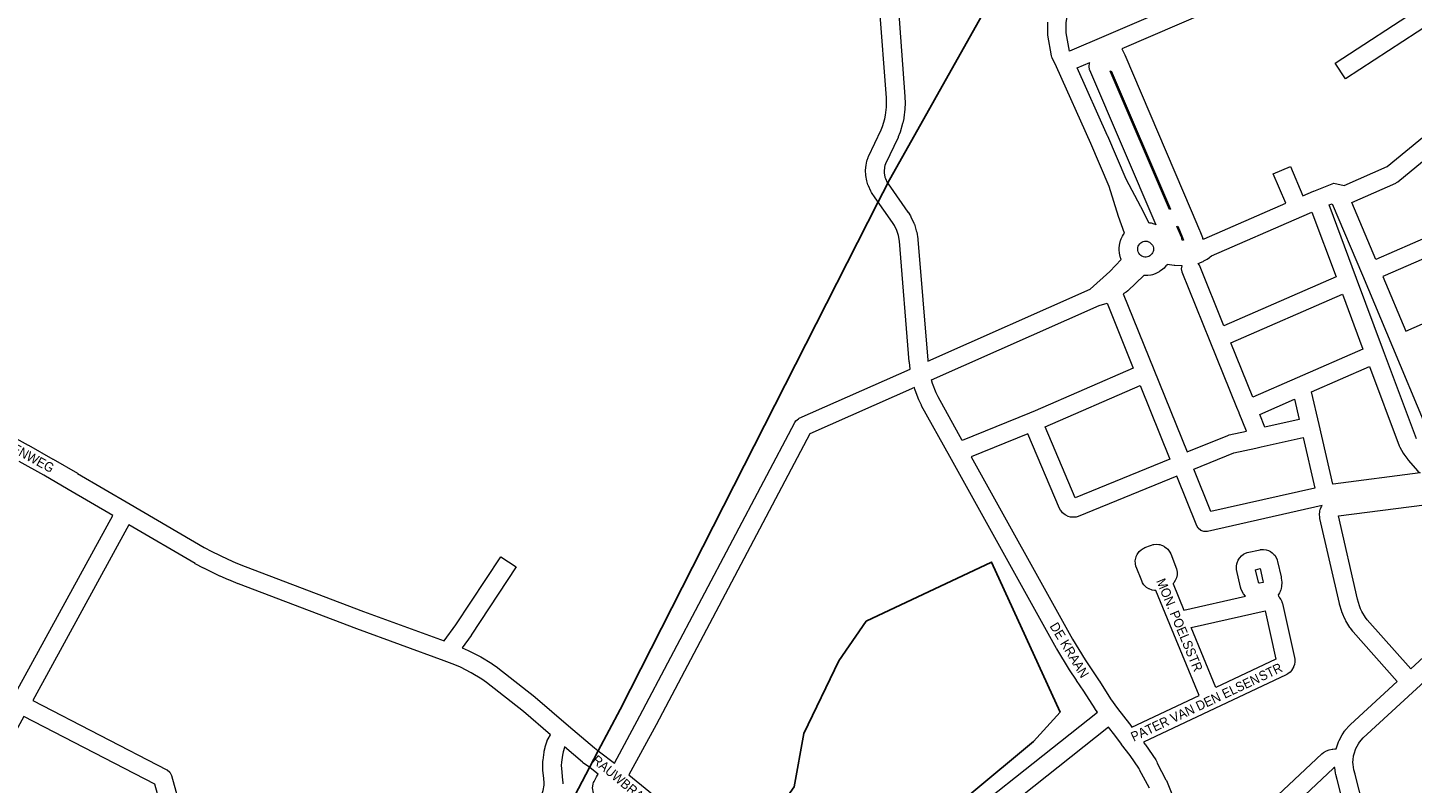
# Model space of a CAD drawing. Header units: metres. Extents: x 123817 to 142006, y 393105 to 406084.
# Tile 118 of 138: x 136567 to 137687, y 399249 to 399860. Entities that reach past the tile are written whole.
import ezdxf
from ezdxf.enums import TextEntityAlignment as Align

# ---------------------------------------------------------------- set-up
doc = ezdxf.new("R2010")
doc.units = ezdxf.units.M
doc.header["$MEASUREMENT"] = 0
doc.styles.add('Style-Arial', font='arial.ttf')

msp = doc.modelspace()

# ---------------------------------------------------------------- linework, layer by layer
msp.add_line((137021.5, 399261.4), (137028.5, 399274.8))
at = {"flags": 128}
for points in [[(137262.6, 399734.2), (137491.6, 400141.8), (137519, 400195.3)], [(137254.8, 399718.9), (137262.3, 399733.6), (137262.6, 399734.2)], [(137028.5, 399274.8), (137046.1, 399308.3), (137254.8, 399718.9)], [(136794.2, 398831), (136982.2, 399186.6), (137021.5, 399261.4)]]:
    msp.add_lwpolyline(points, dxfattribs=at)
at = {"color": 6, "linetype": 'Continuous', "lineweight": 0, "flags": 128}
for points in [[(137409.6, 399840.9), (137407, 399855.7), (137407, 399863.8), (137408.1, 399872), (137417, 399891.4), (137462.7, 399977.7), (137468.7, 399989), (137500, 399972.4), (137500.6, 399971.9), (137501.1, 399971.2), (137528.8, 399901), (137528.8, 399901), (137528.8, 399901), (137531.8, 399893.5), (137439.2, 399853.6), (137409.6, 399840.9)], [(137542.7, 399881.8), (137452, 399842.8), (137454.2, 399837.8), (137507.9, 399712), (137507.9, 399712), (137507.9, 399712), (137514.8, 399695.9), (137514.9, 399695.6), (137517, 399690.2), (137517, 399690.1), (137517.2, 399689)], [(137517.2, 399689), (137518.4, 399689.1), (137584.6, 399717.9), (137574.4, 399741.6), (137588.2, 399747.5), (137598.4, 399723.8), (137606.9, 399727.6), (137607, 399727.6), (137607.1, 399727.7), (137623.4, 399734), (137631.6, 399732.1), (137666.4, 399747.4), (137732.7, 399802), (137736.8, 399805.8), (137702.3, 399863.8), (137632.7, 399818.5), (137624.5, 399831.1), (137694.7, 399876.8)], [(137295.1, 399590.1), (137426.3, 399648.3), (137442.2, 399662.5), (137451.4, 399672.4), (137451.4, 399672.4), (137451.1, 399673.2), (137450.9, 399673.7), (137450.2, 399676.1), (137450, 399677.5), (137449.7, 399680), (137449.7, 399680.7), (137449.8, 399681.4), (137449.7, 399681.4), (137450, 399683.9), (137450.2, 399685.3), (137450.9, 399687.7), (137451.1, 399688.2), (137451.4, 399689), (137452.5, 399691.3), (137453.2, 399692.4), (137454.1, 399693.5), (137449.3, 399707), (137449.3, 399707.2), (137441.6, 399731.3), (137426.7, 399766.1), (137399, 399828), (137395.6, 399835.4), (137395.4, 399835.9), (137395.1, 399837.1), (137392.1, 399853.7), (137392, 399855), (137392, 399864.3)], [(137479.4, 399700.4), (137479.3, 399700.5), (137478.1, 399700.9), (137475.8, 399701.6), (137475.1, 399701.7), (137474.5, 399701.8), (137473.7, 399701.9), (137467.4, 399714.6), (137467.3, 399714.8), (137455.4, 399737.2), (137440.5, 399772), (137440.4, 399772.2), (137415.8, 399827.2), (137425.9, 399831.6), (137425.6, 399831.1), (137425.1, 399828.5), (137425.6, 399826), (137425.7, 399825.6), (137479.4, 399700.4)], [(137490.5, 399712.7), (137442.5, 399824.6), (137443.3, 399825), (137491.2, 399713), (137490.5, 399712.7)], [(137657.3, 399672.3), (137637.9, 399718.5), (137673.4, 399734.1), (137674.1, 399734.5), (137675.1, 399735.2), (137736.3, 399785.5), (137765.9, 399745), (137724.2, 399710.3), (137701.8, 399691.8), (137701.7, 399691.7), (137657.3, 399672.3)], [(137534.4, 399618.7), (137514.6, 399667.6), (137513.7, 399669.1), (137514.9, 399669.5), (137515.5, 399669.8), (137517.6, 399670.8), (137518.2, 399671.1), (137518.3, 399671.1), (137520.3, 399672.3), (137520.9, 399672.7), (137522.8, 399674), (137523.3, 399674.5), (137524.3, 399675.3), (137597.4, 399707.1), (137597.4, 399707.1), (137597.4, 399707.1), (137605.6, 399710.6), (137625.1, 399658.3), (137534.4, 399618.7)], [(137690.1, 399527.3), (137663.5, 399598.4), (137641.6, 399656.9), (137619.5, 399716.4), (137622.1, 399717.4), (137646.4, 399659.5), (137670.7, 399601.6), (137697, 399539)], [(137501.8, 399687.9), (137500.7, 399688), (137500.5, 399689.3), (137500.3, 399689.7), (137496.4, 399698.9), (137497.1, 399699.2), (137500.9, 399690.2), (137501.8, 399687.9)], [(137681.6, 399614.4), (137733.1, 399636.9), (137733.1, 399636.9), (137733.1, 399636.9), (137735, 399637.8), (137756.2, 399655.3), (137754.4, 399657.1), (137754, 399657.6), (137753.7, 399658), (137727.7, 399693.7), (137711, 399679.9), (137710.1, 399679.3), (137709.1, 399678.7), (137709, 399678.5), (137708.2, 399678.2), (137663.1, 399658.5), (137681.6, 399614.4)], [(137471.5, 399674.3), (137470.4, 399674.3), (137469.4, 399674.5), (137468.2, 399675), (137467.2, 399675.6), (137466.4, 399676.4), (137465.7, 399677.4), (137465.2, 399678.4), (137464.8, 399679.5), (137464.7, 399680.7), (137464.8, 399681.9), (137465.2, 399683), (137465.7, 399684), (137466.4, 399685), (137467.2, 399685.8), (137468.1, 399686.3), (137469.1, 399686.8), (137470.2, 399687), (137471.2, 399687.1), (137472.3, 399687), (137473.4, 399686.7), (137474.4, 399686.2), (137475.2, 399685.6), (137476, 399684.8), (137476.6, 399683.9), (137477.1, 399682.9), (137477.4, 399681.7), (137477.5, 399681.4), (137477.5, 399680.8), (137477.4, 399679.7), (137477.2, 399678.7), (137476.8, 399677.7), (137476.2, 399676.8), (137475.4, 399676), (137474.6, 399675.3), (137473.6, 399674.8), (137472.6, 399674.5), (137471.5, 399674.3)], [(137504.6, 399516.6), (137537.5, 399530), (137538.7, 399530.4), (137552.6, 399533.4), (137546.7, 399548), (137546.7, 399548.2), (137546.7, 399548.2), (137545, 399552.7), (137523.4, 399605.9), (137523.4, 399605.9), (137523.4, 399605.9), (137500.7, 399662), (137500.6, 399662.3), (137500.2, 399664.8), (137500.6, 399667.2), (137494.7, 399667.5), (137494.2, 399667.5), (137488.5, 399668.2), (137488.4, 399668.1), (137487.9, 399667.3), (137487.6, 399667.1), (137486, 399665.3), (137485.1, 399664.5), (137483.2, 399663), (137482.4, 399662.5), (137482.1, 399662.3), (137480, 399661.2), (137478.8, 399660.7), (137476.6, 399660), (137475.6, 399659.7), (137475.3, 399659.7), (137473, 399659.4), (137471.7, 399659.3), (137469.7, 399659.3), (137456.8, 399647), (137455.5, 399646), (137453.1, 399644.5), (137477.7, 399583.3), (137504.6, 399516.6)], [(137557.8, 399560.9), (137540, 399604.8), (137630.3, 399644.2), (137646.9, 399599.8), (137593.7, 399576.5), (137557.8, 399560.9)], [(137297.9, 399574.9), (137433.6, 399635.2), (137440, 399637), (137461, 399584.4), (137381.9, 399549.9), (137377.1, 399547.9), (137322.7, 399526)], [(137041.5, 399264.9), (137062.1, 399303.1), (137187.4, 399540.5), (137188.3, 399541.8), (137190.3, 399543.5), (137191, 399543.9), (137280.8, 399583.7)], [(137622.6, 399490.5), (137611.5, 399538.8), (137611.5, 399538.8), (137611.5, 399538.8), (137605.4, 399565.3), (137652.2, 399585.7), (137676.2, 399521.5), (137676.7, 399520.5), (137679.4, 399515.7), (137679.9, 399514.9), (137683.1, 399510.6), (137683.4, 399510.3), (137683.5, 399510.1), (137691.4, 399501.2), (137692.7, 399500), (137693.1, 399499.8), (137622.9, 399490.5), (137622.6, 399490.5)], [(137284.1, 399568.8), (137199.5, 399531.2), (137075.4, 399296), (137075.3, 399296), (137053.3, 399255.4)], [(137414.1, 399479.6), (137389.8, 399536.9), (137466.6, 399570.5), (137490.7, 399510.9), (137414.1, 399479.6)], [(137567.5, 399536.7), (137563.4, 399546.9), (137591.4, 399559.2), (137595.2, 399542.8), (137567.5, 399536.7)], [(137613.9, 399473.3), (137521.1, 399452.4), (137520.7, 399452.3), (137518.1, 399452.3), (137515.7, 399453.2), (137513.7, 399454.9), (137512.5, 399456.9), (137496.3, 399497), (137416.5, 399464.3), (137415, 399463.9), (137413.6, 399463.8), (137411.6, 399463.8), (137410.3, 399463.9), (137408.4, 399464.5), (137406.6, 399465.4), (137406, 399465.7), (137404, 399467.3), (137402.7, 399468.9), (137402.6, 399468.9), (137401.5, 399470.8), (137375.9, 399531.3), (137330, 399512.7)], [(137524, 399468.4), (137510.2, 399502.7), (137542.5, 399515.9), (137560.3, 399519.8), (137564.5, 399520.7), (137564.5, 399520.7), (137564.5, 399520.7), (137598.6, 399528.2), (137607.9, 399487.3), (137524, 399468.4)]]:
    msp.add_lwpolyline(points, dxfattribs=at)
at = {"color": 9, "linetype": 'Continuous', "lineweight": 0, "flags": 128}
for points in [[(137280.8, 399583.7), (137280.1, 399589.2), (137280, 399589.5), (137272, 399687.1), (137271.2, 399691.7), (137269.9, 399695.8), (137268, 399699.9), (137266.5, 399702.3), (137252.5, 399722.2), (137249.5, 399726.6), (137248.8, 399727.7), (137246.9, 399731.8), (137246.7, 399732.4), (137246.6, 399732.7), (137245.9, 399734.8), (137245.6, 399735.8), (137244.9, 399740.2), (137244.8, 399741.2), (137244.7, 399743.4), (137244.7, 399743.7), (137244.7, 399744.4), (137245.1, 399748.9), (137245.3, 399749.9), (137245.8, 399752.1), (137246, 399752.7), (137246.7, 399754.8), (137246.8, 399755), (137247.1, 399755.7), (137257.3, 399777.1), (137258.3, 399779.9), (137260.2, 399786.1), (137260.8, 399789), (137261.5, 399795.5), (137261.6, 399798.5), (137261.5, 399803.1), (137256, 399876.9)], [(137271, 399878.1), (137276.5, 399804.1), (137276.5, 399803.8), (137276.6, 399798.7), (137276.6, 399798.5), (137276.6, 399798.2), (137276.5, 399794.6), (137276.5, 399794), (137275.6, 399786.9), (137275.5, 399786.3), (137274.8, 399782.8), (137274.6, 399782.2), (137272.6, 399775.3), (137272.5, 399774.9), (137272.4, 399774.7), (137271.1, 399771.4), (137270.9, 399770.9), (137260.8, 399749.7), (137260.3, 399748.3), (137260, 399747), (137259.7, 399743.5), (137259.7, 399742.3), (137260.3, 399738.9), (137260.7, 399737.7), (137262.1, 399734.7), (137264.8, 399730.8), (137264.8, 399730.8), (137264.8, 399730.8), (137278.9, 399710.7), (137279.1, 399710.5), (137280.9, 399707.6), (137281.3, 399706.8), (137283.7, 399701.8), (137284, 399701.2), (137284.1, 399700.8), (137285.7, 399695.6), (137286, 399694.5), (137286.8, 399689.1), (137286.9, 399688.6), (137295, 399591), (137295.1, 399590.1)], [(137285.4, 399189.6), (137432.1, 399306.1), (137430.4, 399308.6), (137430.2, 399308.9), (137421.1, 399323.2), (137415.2, 399331.9), (137415.1, 399332), (137409.7, 399340.3), (137409.5, 399340.5), (137399.2, 399357.5), (137399.1, 399357.7), (137312.8, 399512.9), (137312.8, 399512.9), (137312.8, 399512.9), (137290, 399554), (137289.8, 399554.5), (137288, 399558.3), (137287.8, 399558.8), (137284.7, 399566.7), (137284.7, 399566.9), (137284.6, 399567.2), (137284.1, 399568.8)], [(137322.7, 399526), (137303.3, 399561.1), (137301.7, 399564.4), (137298.8, 399571.9), (137297.9, 399574.9)], [(136547.5, 399533.2), (136567.5, 399522.1), (136567.6, 399522.1), (136587.5, 399510.8), (136587.6, 399510.8), (136607.4, 399499.4), (136607.4, 399499.4), (136607.4, 399499.3), (136649.8, 399474.5), (136709.8, 399439.3), (136716, 399436), (136728.9, 399429.8), (136735.4, 399427), (136742.8, 399424), (136838.5, 399387.6), (136903.8, 399363.8), (136913.4, 399376.9), (136949.7, 399431.9), (136962.2, 399423.6), (136925.8, 399368.5), (136925.6, 399368.2), (136918.3, 399358.3), (136918.5, 399358.2), (136923.3, 399356.1), (136923.7, 399355.9), (136932.9, 399351.2), (136933.2, 399351), (136933.4, 399350.9), (136942.3, 399345.5), (136942.6, 399345.2), (136946.9, 399342.2), (136947.2, 399342), (136977.2, 399318.5), (136977.5, 399318.3), (137004.4, 399295.1), (137004.4, 399295.1), (137004.4, 399295.1), (137025.3, 399277.2), (137029.4, 399274.1), (137029.5, 399274.1), (137029.5, 399274), (137041.5, 399264.9)], [(136554.3, 399316.2), (136635.9, 399465.2), (136599.9, 399486.4), (136580.1, 399497.8), (136560.2, 399509)], [(137330, 399512.7), (137412.1, 399365.1), (137422.3, 399348.4), (137427.6, 399340.3), (137433.6, 399331.5), (137433.7, 399331.3), (137442.8, 399317), (137448.3, 399309.1), (137458.1, 399296.7), (137458.4, 399296.4), (137460.1, 399294), (137514.3, 399319.7), (137490.6, 399377.1), (137490.6, 399377.1), (137479.3, 399404.5), (137478.4, 399404.5), (137478.3, 399404.5), (137476.4, 399404.9), (137474, 399405.8), (137473.6, 399406), (137471.9, 399407.1), (137470.3, 399408.6), (137469.8, 399409.2), (137468.7, 399410.9), (137468, 399412.3), (137463.4, 399423.8), (137463.3, 399424), (137462.9, 399426.5), (137462.8, 399428.5), (137462.8, 399428.6), (137463.2, 399430.7), (137463.1, 399430.7), (137463.4, 399431.7), (137463.6, 399432.1), (137464.4, 399433.7), (137465.5, 399435.4), (137466, 399436), (137467.6, 399437.5), (137469.2, 399438.6), (137469.6, 399438.8), (137470.6, 399439.3), (137475, 399441), (137475.8, 399441.3), (137477.2, 399441.7), (137477.9, 399441.9), (137479.8, 399442), (137481.8, 399441.8), (137482.5, 399441.7), (137484, 399441.3), (137484.9, 399440.9), (137485.9, 399440.4), (137486.5, 399440), (137487.8, 399439.1), (137489.1, 399437.9), (137489.6, 399437.2), (137490.7, 399435.5), (137491.4, 399434.2), (137496.1, 399422.2), (137496.2, 399422), (137496.6, 399419.5), (137496.6, 399419.3), (137496.6, 399417.3), (137496.1, 399414.9), (137495.9, 399414.4), (137495.1, 399412.6), (137494, 399410.8), (137493.4, 399410.2), (137493.3, 399410.1), (137502.1, 399388.7), (137551.9, 399400), (137550.4, 399401.9), (137550.4, 399401.9), (137549.2, 399403.9), (137548.2, 399406.2), (137548.1, 399406.5), (137547.9, 399407.4), (137544.7, 399421.5), (137544.6, 399423.1), (137544.7, 399424.2), (137544.6, 399424.2), (137544.9, 399426.2), (137545.3, 399427.7), (137545.6, 399428.3), (137546, 399429.2), (137547, 399430.8), (137547.3, 399431.1), (137548.6, 399432.5), (137550.4, 399433.9), (137550.4, 399433.9), (137551.3, 399434.4), (137553.3, 399435.3), (137563.7, 399437.6), (137564.1, 399437.7), (137566.5, 399437.7), (137568.5, 399437.4), (137568.7, 399437.4), (137570.6, 399436.8), (137571.5, 399436.3), (137572, 399436.1), (137573.4, 399435.1), (137574.8, 399433.7), (137575.5, 399433.1), (137576.6, 399431.3), (137577.4, 399429.5), (137577.6, 399429), (137577.9, 399428.1), (137580.7, 399415.5), (137580.8, 399414.9), (137581.1, 399412.6), (137581.2, 399411.5), (137581.2, 399411.2), (137581, 399407.7), (137580.7, 399406.1), (137580.5, 399405.1), (137580.3, 399404.5), (137579.9, 399403.7), (137579.5, 399402.8), (137578.5, 399401.4), (137578.2, 399401), (137578.2, 399401), (137578.5, 399399.9), (137579, 399399.5), (137579.5, 399398.7), (137580.5, 399397.2), (137581.2, 399395.7), (137581.3, 399395.5), (137581.6, 399394.6), (137581.8, 399394), (137591.6, 399350.4), (137591.7, 399349.1), (137591.8, 399347.3), (137591.8, 399347), (137591.4, 399344.6), (137590.8, 399342.7), (137590.7, 399342.5), (137589.4, 399340.3), (137589.3, 399340.1), (137588, 399338.6), (137586.2, 399337.2), (137585.4, 399336.7), (137585.3, 399336.6), (137584.7, 399336.3), (137527.2, 399309.1), (137527.2, 399309.1), (137527.2, 399309.1), (137469.3, 399281.8), (137470.6, 399280.2), (137470.9, 399279.7), (137479.3, 399267.5), (137480.1, 399265.9), (137480.4, 399264.8), (137487.6, 399251.5), (137487.9, 399250.8), (137492.3, 399240)], [(137685.6, 399341.3), (137650.4, 399380.8), (137648.9, 399382.8), (137646.1, 399387.5), (137645, 399389.8), (137644, 399392.2), (137642.4, 399397.6), (137627, 399465.1), (137743, 399479.9), (137743, 399479.9), (137743, 399479.9), (137743.3, 399479.6), (137781.6, 399429.7), (137685.6, 399341.3)], [(137507.1, 399172.4), (137613.6, 399272.5), (137615, 399273.6), (137615, 399273.6), (137617.4, 399274.9), (137619.5, 399275.7), (137622.1, 399276.3), (137622.4, 399276.3), (137624.2, 399276.4), (137625.2, 399276.4), (137625.2, 399276.4), (137625.4, 399277.2), (137627.2, 399282.2), (137627.2, 399282.3), (137627.7, 399283.2), (137630.1, 399287.9), (137630.6, 399288.6), (137632.1, 399290.8), (137632.5, 399291.4), (137632.6, 399291.5), (137636.1, 399295.5), (137636.7, 399296.1), (137674.6, 399331.1), (137639, 399371.1), (137638.8, 399371.3), (137638.6, 399371.6), (137636.7, 399374.1), (137636.3, 399374.7), (137633, 399380.1), (137632.7, 399380.7), (137631.3, 399383.5), (137631.1, 399384), (137630, 399386.9), (137629.9, 399387.1), (137629.7, 399387.5), (137628, 399393.5), (137627.8, 399394), (137612.1, 399462.8), (137611.9, 399464), (137611.8, 399466.1), (137611.8, 399466.6), (137612, 399467.9), (137611.9, 399468), (137612.1, 399469.1), (137612.4, 399470.2), (137612.6, 399470.7), (137613.4, 399472.5), (137613.9, 399473.3)], [(136989.8, 399287.9), (136967.9, 399306.8), (136938.1, 399330.1), (136934.2, 399332.8), (136925.8, 399338), (136917, 399342.5), (136912.6, 399344.4), (136903.9, 399347.8), (136833.3, 399373.5), (136833.2, 399373.6), (136737.4, 399410), (136737.3, 399410.1), (136729.7, 399413.1), (136729.5, 399413.2), (136722.8, 399416.1), (136722.5, 399416.2), (136709.4, 399422.6), (136709.1, 399422.7), (136702.6, 399426.1), (136702.4, 399426.3), (136702.4, 399426.3), (136648.9, 399457.6), (136571.2, 399315.7), (136679.6, 399259.6), (136679.9, 399259.4), (136681.9, 399257.7), (136683.2, 399255.5), (136683.3, 399254.9), (136727.1, 399097.4)], [(137563.2, 399410.4), (137562.9, 399410.4), (137562.7, 399410.5), (137562.6, 399410.6), (137562.4, 399411.3), (137560.1, 399421.4), (137563.8, 399422.3), (137566, 399412.5), (137566.2, 399411.2), (137566.2, 399411), (137563.2, 399410.4)], [(137693.4, 399058.7), (137690.3, 399061.8), (137690, 399062.4), (137640.6, 399255.7), (137640.5, 399255.9), (137639.5, 399259.4), (137638.9, 399263.8), (137638.8, 399265.7), (137638.9, 399267.7), (137639.3, 399270.8), (137639.7, 399272.6), (137641.2, 399276.7), (137643.2, 399280.5), (137644.2, 399282), (137647.1, 399285.3), (137690.2, 399325.1), (137796.8, 399423.3), (137796.8, 399423.3), (137796.8, 399423.3), (137804.1, 399430)], [(137527.9, 399326.1), (137507.9, 399374.6), (137567.7, 399388.2), (137576.5, 399349), (137527.9, 399326.1)], [(136825, 398942.3), (136800.6, 398898.2), (136787.4, 398905.5), (136830.8, 398983.8), (136836.1, 399022.6), (136717.2, 399085.6), (136717, 399085.8), (136715, 399087.4), (136713.7, 399089.7), (136713.5, 399090.2), (136669.8, 399247.8), (136564, 399302.6), (136445.7, 399086.7)], [(137474.2, 399244.7), (137466.2, 399259.6), (137465.8, 399260.6), (137465.7, 399260.8), (137458.7, 399271.1), (137451.7, 399279.9), (137451.7, 399279.9), (137451.5, 399280.2), (137446.2, 399287.6), (137441.1, 399294.1), (137300.6, 399182.5)], [(137026.6, 399237.1), (137026.1, 399237.8), (137025.2, 399239.4), (137024.7, 399240.6), (137024.3, 399241.9), (137024, 399243.7), (137023.9, 399244.9), (137024.2, 399246.4), (137024.1, 399246.4), (137024.4, 399248.1), (137024.7, 399249.3), (137025.1, 399250), (137027, 399253.9), (137027.9, 399255.3), (137028.4, 399256), (137020.5, 399262.1), (137016.1, 399265.3), (137015.7, 399265.6), (137001.3, 399278)], [(137053.3, 399255.4), (137088.4, 399226.7)], [(137675.7, 399057.6), (137626.1, 399251.8), (137624.9, 399255.8), (137624.7, 399256.8), (137624.1, 399261.3), (137623.8, 399261.3), (137623.2, 399261), (137517.3, 399161.5)]]:
    msp.add_lwpolyline(points, dxfattribs=at)
at = {"flags": 128}
msp.add_lwpolyline([(137210.9, 399156.5), (137220.3, 399160.2), (137232.3, 399167.8), (137257, 399190.2), (137277.1, 399207.6), (137306.9, 399220.8), (137329.1, 399239.5), (137380.4, 399282.5), (137402, 399306.1), (137346.5, 399427.5), (137245.2, 399379.7), (137223, 399347.8), (137194.6, 399288.8), (137187, 399245.8), (137157.1, 399203.4), (137158.2, 399194.2), (137167.8, 399181.9), (137181.4, 399171), (137202.8, 399156.6)], close=True, dxfattribs=at)
at = {"color": 191, "linetype": 'Continuous', "lineweight": 0, "flags": 128}
for points in [[(136845.6, 398981.2), (136887.5, 399060.6), (136887.5, 399060.6), (136982.5, 399239.1), (136983.8, 399242.9), (136984.6, 399247), (136984.7, 399248.8), (136984.5, 399252.9), (136983.7, 399259.1), (136983.7, 399259.8), (136983.6, 399263), (136983.6, 399263.2), (136983.6, 399263.5), (136983.7, 399266.7), (136983.8, 399267.4), (136984.6, 399273.8), (136984.8, 399274.5), (136985.5, 399277.6), (136985.6, 399278.2), (136987.1, 399283), (136987.2, 399283.3), (136987.9, 399284.6), (136989.8, 399287.9)], [(137001.3, 399278), (137001.2, 399277.7), (137000, 399274), (136999.5, 399271.5), (136998.7, 399265.8), (136998.6, 399263.1), (136998.7, 399260.5), (136999.4, 399254.4), (136999.4, 399253.9), (136999.7, 399249.1), (136999.7, 399248.7), (136999.7, 399248.2)]]:
    msp.add_lwpolyline(points, dxfattribs=at)

# ---------------------------------------------------------------- texts
at = {"color": 8, "style": 'Style-Arial', "width": 0.909091}
for s, rotation, p in [('RAUWBRAKENWEG', 331.3943, (136546.6, 399525.2)), ('MON. POELSSTR', 292.7058, (137498.6, 399376.7)), ('DE KRAAN', 301.2261, (137409.5, 399356.4)), ('STR', 25.2325, (137572.1, 399338.7)), ('PATER VAN DEN ELSEN', 25.2325, (137511.2, 399309.9)), ('RAUWBRAKENWEG', 320.2098, (137061.2, 399239.2))]:
    msp.add_text(s, height=7.7, rotation=rotation, dxfattribs=at).set_placement(p, align=Align.MIDDLE_CENTER)

doc.saveas('drawing.dxf')
